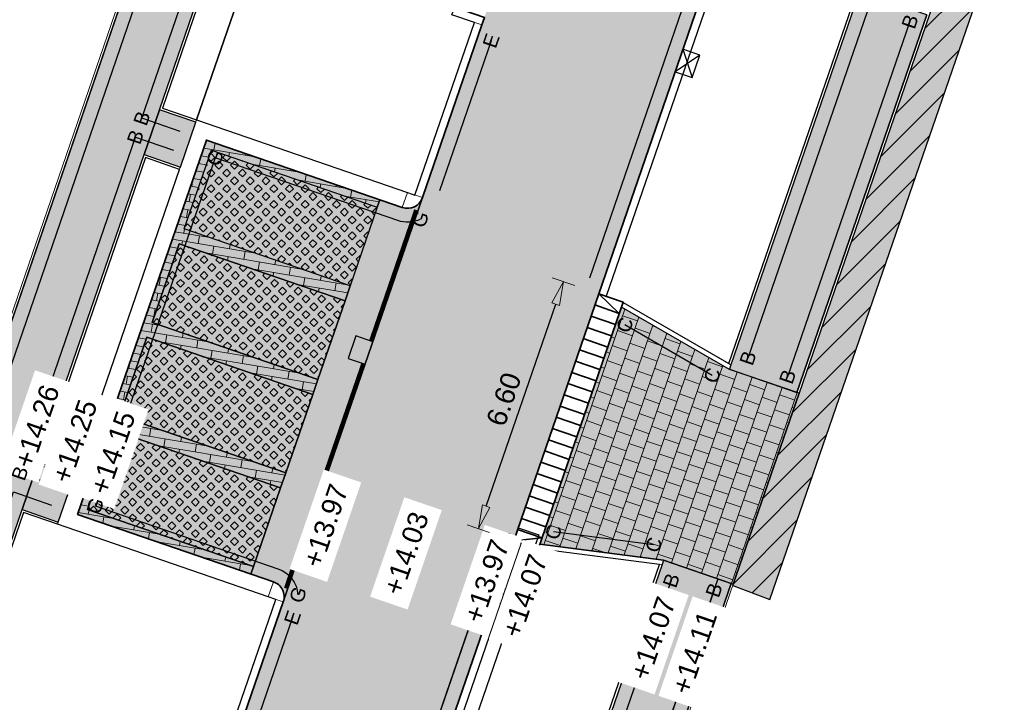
# Model space of a CAD drawing. Header units: metres. Extents: x 131295 to 132236, y 397710 to 398702.
# Tile 46 of 127: x 131476 to 131500, y 397926 to 397944. Entities that reach past the tile are written whole.
import ezdxf
from ezdxf.enums import TextEntityAlignment as Align

# ---------------------------------------------------------------- set-up
doc = ezdxf.new("R2010")
doc.units = ezdxf.units.M
doc.linetypes.add('AL-MATERIAALS', pattern=[2, 1, -1])
doc.linetypes.add('MA-1-3', pattern=[4, 1, -3])
doc.layers.get('Defpoints').update_dxf_attribs({"color": 128})
for name, color, linetype, lineweight, true_color in [('N-GR-arcering gras', 7, 'Continuous', 5, 0xecffb3), ("N-VH-arcering 'MAT' kleur 1 (heiderood)", 7, 'Continuous', 18, 0xd98c8c), ("N-VH-arcering 'MAT' kleur 5 (roodbruin)", 7, 'Continuous', 18, 0xc5a6a0)]:
    doc.layers.add(name, color=color, linetype=linetype, lineweight=lineweight, true_color=true_color)
for name, color, linetype, lineweight in [('N-IE-markering 1 - 3 streep 0.10', 255, 'MA-1-3', 18), ('N-KO-inritband 650x300x200 mm', 110, 'Continuous', 35), ('N-KO-inritperronband 180-200x250mm', 3, 'Continuous', 35), ('N-KO-opsluitband 120x250mm', 2, 'Continuous', 25), ('N-KO-opsluitband 60x200mm', 2, 'Continuous', 25), ('N-KO-opsluitband achterkant', 8, 'Continuous', 5), ('N-KO-tekst banden', 1, 'Continuous', 18), ('N-KO-trottoirband 180-200x250mm', 3, 'Continuous', 35), ('N-KO-trottoirband 380-400x250mm', 3, 'Continuous', 35), ('N-KO-trottoirband achterkant', 8, 'Continuous', 5), ('N-RI-straatkolk', 7, 'Continuous', 25), ('N-RI-trottoirkolk', 7, 'Continuous', 25), ("N-VH-arcering 'MAT' grijs 251", 251, 'Continuous', 18), ("N-VH-arcering 'MAT' grijs 254", 254, 'Continuous', 18), ('N-VH-arcering betontegels halfsteensverband', 8, 'Continuous', 5), ('N-VH-arcering grasbetontegels', 8, 'Continuous', 5), ('N-VH-arcering herstraten', 1, 'Continuous', 18), ('N-VH-arcering SBS WF halfsteensverband', 8, 'Continuous', 5), ('X-AL-maatvoering', 1, 'Continuous', 18), ('X-AL-materiaalscheiding', 1, 'AL-MATERIAALS', 18), ('X-AL-planhoogte', 190, 'Continuous', 25)]:
    doc.layers.add(name, color=color, linetype=linetype, lineweight=lineweight)
for name, color, linetype, plot in [('X-AL-contourlijnen', 30, 'Continuous', False), ('X-AL-hulplijn bandenlijnnummers', 30, 'Continuous', False), ('X-AL-hulplijn hoogtetekst', 190, 'Continuous', False)]:
    doc.layers.add(name, color=color, linetype=linetype, plot=plot)
doc.styles.add('CS Annotative', font='arial.ttf')
doc.dimstyles.new('CS Annotative', dxfattribs={"dimtxt": 2.5, "dimasz": 3, "dimexe": 0.18, "dimexo": 0.0625, "dimgap": 1, "dimtad": 1, "dimzin": 0, "dimdsep": 46, "dimtxsty": 'CS Annotative', "dimblk": 'CS Dimensionpijl', "dimcen": 0, "dimse1": 1, "dimse2": 1, "dimclrd": 256, "dimclre": 256, "dimclrt": 2, "dimadec": 0, "dimazin": 0, "dimtm": 1e-09, "dimtfac": 1, "dimtofl": 0, "dimtmove": 1, "dimatfit": 3, "dimfxl": 1, "dimtfillclr": 256, "dimtolj": 1, "dimtzin": 0, "dimarcsym": 0})
pattern_1 = [(45, (-55.02651879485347, -159.9452050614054), (-0.1979898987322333, 0.1979898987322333), [0.14, -0.14]), (135, (-55.02651879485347, -159.9452050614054), (-0.1979898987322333, -0.1979898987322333), [0.14, -0.14]), (45, (-55.12551279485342, -159.8462110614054), (-0.1979898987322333, 0.1979898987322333), [0.14, -0.14]), (135, (-54.92752479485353, -159.8462110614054), (-0.1979898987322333, -0.1979898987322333), [0.14, -0.14])]

# ---------------------------------------------------------------- blocks, each defined once
blk = doc.blocks.new('*U90')
for p, q in [((0.5126596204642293, 1.409673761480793), (1.601851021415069, -2.178663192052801)), ((2.627170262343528, 0.6406843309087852), (-0.5126596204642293, -1.409673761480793))]:
    blk.add_line(p, q)
blk.add_lwpolyline([(0.5126596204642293, 1.409673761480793), (-0.5126596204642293, -1.409673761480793), (1.601851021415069, -2.178663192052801), (2.627170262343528, 0.6406843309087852)], close=True)
blk = doc.blocks.new('*U141')
blk.add_lwpolyline([(-1.601851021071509, 2.178663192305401), (-2.627170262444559, -0.640684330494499), (-0.5126596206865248, -1.40967376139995), (0.5126596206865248, 1.40967376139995)], close=True)
blk.add_solid([(-1.601851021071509, 2.178663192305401), (0.5126596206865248, 1.40967376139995), (-1.601851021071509, 2.178663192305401), (-2.627170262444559, -0.640684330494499)])
blk = doc.blocks.new('CS Dimensionpijl')
h = blk.add_hatch(color=256)
h.dxf.hatch_style = 1
h.paths.add_polyline_path([(-1, -0.1666666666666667), (0, 0), (-1, 0.1666666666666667)])
at = {"flags": 128}
blk.add_lwpolyline([(0, 0.5), (0, -0.5)], dxfattribs=at)
blk.add_lwpolyline([(-1, -0.1666666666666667), (0, 0), (-1, 0.1666666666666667)], close=True, dxfattribs=at)
blk = doc.blocks.new('*D570')
at = {"layer": 'Defpoints', "color": 0, "transparency": 16777216}
for p in [(131489.2525228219, 397936.8896657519), (131490.144814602, 397936.5826874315), (131487.9977055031, 397930.3417001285)]:
    blk.add_point(p, dxfattribs=at)
at = {"layer": 'X-AL-maatvoering', "lineweight": -2, "transparency": 16777216}
blk.add_line((131487.3006054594, 397931.2160409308), (131489.0573310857, 397936.3223032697), dxfattribs=at)
at = {"layer": 'X-AL-maatvoering', "lineweight": -2, "transparency": 16777216, "xscale": 0.6000000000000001, "yscale": 0.6000000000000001, "zscale": 0.6000000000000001}
for p, rotation in [((131489.2525228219, 397936.8896657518), 71.0150634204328), ((131487.1054137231, 397930.6486784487), 251.0150634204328)]:
    blk.add_blockref('CS Dimensionpijl', p, dxfattribs=dict(at, rotation=rotation))
at = {"layer": 'X-AL-maatvoering', "color": 2, "transparency": 16777216, "insert": (131487.7484474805, 397933.9172857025), "char_height": 0.5, "attachment_point": 5, "rotation": 71.01506342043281, "style": 'CS Annotative'}
blk.add_mtext('\\A1;6.60', dxfattribs=at)

msp = doc.modelspace()

# ---------------------------------------------------------------- hatches: boundary and pattern name
at = {"layer": 'N-GR-arcering gras'}
h = msp.add_hatch(color=256, dxfattribs=at)
h.dxf.hatch_style = 1
h.paths.add_polyline_path([(131483.8685365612, 397936.7828768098), (131479.6795102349, 397938.2240424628), (131480.3626813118, 397940.2098111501), (131484.551707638, 397938.7686454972)])
h = msp.add_hatch(color=256, dxfattribs=at)
h.dxf.hatch_style = 1
h.paths.add_polyline_path([(131483.7384087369, 397936.4046351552), (131479.5493824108, 397937.8458008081), (131478.8662113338, 397935.8600321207), (131483.0552376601, 397934.4188664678)])
h = msp.add_hatch(color=256, dxfattribs=at)
h.dxf.hatch_style = 1
h.paths.add_polyline_path([(131482.9251098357, 397934.0406248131), (131478.7360835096, 397935.4817904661), (131478.0529124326, 397933.4960217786), (131482.2419387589, 397932.0548561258)])
h = msp.add_hatch(color=256, dxfattribs=at)
h.dxf.hatch_style = 1
h.paths.add_polyline_path([(131482.1118109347, 397931.676614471), (131477.9227846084, 397933.117780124), (131477.2396135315, 397931.1320114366), (131481.4286398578, 397929.6908457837)])
at = {"layer": "N-VH-arcering 'MAT' grijs 251"}
h = msp.add_hatch(color=256, dxfattribs=at)
h.dxf.hatch_style = 1
h.paths.add_polyline_path([(131500.000537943, 397944.9369992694), (131499.0656918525, 397945.2922764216), (131498.4852164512, 397943.6067425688), (131495.2008902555, 397934.0700025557), (131493.54023797, 397929.2479452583), (131493.5292089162, 397929.2159200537), (131494.4629525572, 397928.8586029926)])
at = {"layer": "N-VH-arcering 'MAT' grijs 254"}
h = msp.add_hatch(color=256, dxfattribs=at)
h.dxf.hatch_style = 1
edge = h.paths.add_edge_path()
edge.add_line((131469.720884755, 397919.6016421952), (131468.6937363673, 397916.2076356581))
edge.add_line((131468.6937363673, 397916.2076356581), (131468.4773752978, 397915.0086965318))
edge.add_line((131468.4773752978, 397915.0086965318), (131471.6858443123, 397914.4296948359))
edge.add_line((131471.6858443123, 397914.4296948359), (131472.6788368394, 397914.3013070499))
edge.add_arc((131473.529258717, 397919.0253712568), 4.800000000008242, 259.7949652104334, 311.7805349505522)
edge.add_line((131476.7273987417, 397915.4459997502), (131471.7242056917, 397916.3457020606))
edge.add_arc((131471.9011924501, 397917.3299152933), 0.9999999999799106, 161.0447215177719, 259.8057040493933, ccw=False)
edge.add_line((131470.9554200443, 397917.6547453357), (131475.5837711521, 397931.1306132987))
edge.add_line((131475.5837711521, 397931.1306132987), (131475.9735672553, 397932.2655403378))
edge.add_line((131475.9735672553, 397932.2655403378), (131478.6631603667, 397940.0965369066))
edge.add_line((131478.6631603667, 397940.0965369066), (131479.0529564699, 397941.2314639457))
edge.add_line((131479.0529564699, 397941.2314639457), (131480.6354771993, 397945.8391179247))
edge.add_line((131480.6354771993, 397945.8391179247), (131481.220171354, 397947.5415084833))
edge.add_line((131481.220171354, 397947.5415084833), (131483.7668392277, 397954.9563651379))
edge.add_line((131483.7668392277, 397954.9563651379), (131484.1566353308, 397956.0912921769))
edge.add_line((131484.1566353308, 397956.0912921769), (131485.1168426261, 397958.8870236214))
edge.add_line((131485.1168426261, 397958.8870236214), (131485.5066387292, 397960.0219506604))
edge.add_line((131485.5066387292, 397960.0219506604), (131488.1962318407, 397967.8529472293))
edge.add_line((131488.1962318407, 397967.8529472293), (131488.5860279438, 397968.9878742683))
edge.add_line((131488.5860279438, 397968.9878742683), (131489.8705430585, 397972.7278576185))
edge.add_line((131489.8705430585, 397972.7278576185), (131490.2603391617, 397973.8627846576))
edge.add_line((131490.2603391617, 397973.8627846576), (131492.9499322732, 397981.6937812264))
edge.add_line((131492.9499322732, 397981.6937812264), (131493.3397283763, 397982.8287082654))
edge.add_line((131493.3397283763, 397982.8287082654), (131494.9180317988, 397987.4240831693))
edge.add_line((131494.9180317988, 397987.4240831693), (131495.307827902, 397988.5590102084))
edge.add_line((131495.307827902, 397988.5590102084), (131497.9974210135, 397996.3900067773))
edge.add_line((131497.9974210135, 397996.3900067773), (131498.3872171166, 397997.5249338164))
edge.add_line((131498.3872171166, 397997.5249338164), (131500.5216417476, 398003.7395065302))
edge.add_arc((131501.4674141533, 398003.4146764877), 0.9999999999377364, 71.01506341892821, 161.0447215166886, ccw=False)
edge.add_line((131501.7927337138, 398004.3602806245), (131507.3103871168, 398002.4620226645))
edge.add_line((131507.3103871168, 398002.4620226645), (131509.6426286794, 398009.2411332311))
edge.add_arc((131505.1037288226, 398010.8026671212), 4.799999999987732, 341.0150634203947, 431.0336210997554)
edge.add_line((131506.6637925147, 398015.3420725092), (131505.7343337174, 398015.7143712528))
edge.add_line((131505.7343337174, 398015.7143712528), (131501.2186420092, 398017.2662852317))
edge.add_line((131501.2186420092, 398017.2662852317), (131501.0723860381, 398016.8407159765))
edge.add_line((131501.0723860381, 398016.8407159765), (131500.7886732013, 398016.9382199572))
edge.add_line((131500.7886732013, 398016.9382199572), (131500.3499052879, 398015.6615121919))
edge.add_line((131500.3499052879, 398015.6615121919), (131500.4633904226, 398015.6225105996))
edge.add_line((131500.4633904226, 398015.6225105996), (131506.0950346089, 398013.6870756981))
edge.add_arc((131505.1199948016, 398010.8499473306), 2.999999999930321, -18.984936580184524, 71.0336211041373, ccw=False)
edge.add_line((131507.956807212, 398009.8739886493), (131506.5191944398, 398005.6952894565))
edge.add_arc((131505.573590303, 398006.0206090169), 1.000000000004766, 251.0150634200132, 341.0150634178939, ccw=False)
edge.add_line((131505.2482707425, 398005.0750048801), (131499.7292464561, 398006.97373447))
edge.add_line((131499.7292464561, 398006.97373447), (131498.1082772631, 398002.2541342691))
edge.add_line((131498.1082772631, 398002.2541342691), (131469.720884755, 397919.6016421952))
h = msp.add_hatch(color=256, dxfattribs=at)
h.dxf.hatch_style = 1
h.paths.add_polyline_path([(131498.4292686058, 397943.6285510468), (131496.7271810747, 397944.2141262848), (131496.6873543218, 397944.098364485), (131493.4811048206, 397934.7885694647), (131493.4420658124, 397934.6750971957), (131495.1441540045, 397934.0895217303)])
h = msp.add_hatch(color=256, dxfattribs=at)
h.dxf.hatch_style = 1
h.paths.add_polyline_path([(131479.9709913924, 397940.9156291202), (131479.0529564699, 397941.2314639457), (131478.6631603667, 397940.0965369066), (131479.5806079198, 397939.780904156)])
h = msp.add_hatch(color=256, dxfattribs=at)
h.dxf.hatch_style = 1
h.paths.add_polyline_path([(131493.4413319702, 397934.672964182), (131490.7165181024, 397936.2464186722), (131488.6555773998, 397930.2558964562), (131491.7822420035, 397929.8554434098), (131493.54023797, 397929.2479452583), (131495.2008902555, 397934.0700025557)])
h = msp.add_hatch(color=256, dxfattribs=at)
h.dxf.hatch_style = 1
h.paths.add_polyline_path([(131476.8869619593, 397931.9513019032), (131475.9735672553, 397932.2655403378), (131475.5837711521, 397931.1306132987), (131476.4965784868, 397930.816576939)])
h = msp.add_hatch(color=256, dxfattribs=at)
h.dxf.hatch_style = 1
edge = h.paths.add_edge_path()
edge.add_arc((131584.5288256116, 397886.5286818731), 99.99999999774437, 160.996974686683, 172.3047926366, ccw=False)
edge.add_line((131489.9786872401, 397919.0904897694), (131493.4835284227, 397929.2675419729))
edge.add_line((131493.4835284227, 397929.2675419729), (131491.7822420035, 397929.8554434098))
edge.add_line((131491.7822420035, 397929.8554434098), (131491.7423758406, 397929.7395671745))
edge.add_line((131491.7423758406, 397929.7395671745), (131488.2189506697, 397919.508668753))
edge.add_arc((131582.783681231, 397886.9414651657), 100.0155538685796, 160.9967740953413, 164.5379057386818)
edge.add_arc((131622.5690482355, 397876.3246197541), 141.1919261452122, 164.689764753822, 165.8092484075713)
edge.add_arc((131436.5841456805, 397921.5677153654), 50.23888022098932, 345.72898283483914, 347.7847763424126, ccw=False)
edge.add_arc((131582.7688975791, 397886.9463045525), 100.0000001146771, 167.1516777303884, 172.3047926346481)
edge.add_line((131483.669457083, 397900.3366337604), (131481.4206892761, 397883.6939039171))
edge.add_line((131481.4206892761, 397883.6939039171), (131481.2600053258, 397882.5047106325))
edge.add_line((131481.2600053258, 397882.5047106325), (131479.4596575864, 397869.1806578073))
edge.add_arc((131478.4686631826, 397869.3145610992), 0.9999999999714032, 260.2917354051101, 352.30479263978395, ccw=False)
edge.add_line((131478.3000316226, 397868.3288819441), (131476.8695437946, 397868.5736120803))
edge.add_arc((131481.5590759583, 397869.5974714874), 4.799999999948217, 192.3160482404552, 260.2917354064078)
edge.add_line((131480.7496444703, 397864.8662115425), (131486.2685767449, 397863.9220238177))
edge.add_line((131486.2685767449, 397863.9220238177), (131486.7744714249, 397866.8790612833))
edge.add_line((131486.7744714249, 397866.8790612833), (131482.0479254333, 397867.6876863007))
edge.add_arc((131482.2165569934, 397868.6733654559), 1.000000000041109, 172.3047926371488, 260.2917354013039, ccw=False)
edge.add_line((131481.2255625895, 397868.8072687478), (131485.4293852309, 397899.919011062))
at = {"layer": "N-VH-arcering 'MAT' kleur 1 (heiderood)"}
h = msp.add_hatch(color=256, dxfattribs=at)
h.dxf.hatch_style = 1
h.paths.add_polyline_path([(131499.7586533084, 397964.5271665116), (131499.8562491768, 397964.8108477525), (131500.5394202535, 397966.7966164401), (131500.6370161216, 397967.080297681), (131508.4446855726, 397989.774796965), (131508.5097494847, 397989.9639177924), (131508.9977288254, 397991.3823239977), (131509.0627927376, 397991.571444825), (131511.3400296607, 397998.1906737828), (131513.7678372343, 398005.2475654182), (131509.0398165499, 398006.8741632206), (131505.0558982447, 397995.2941351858), (131501.5424469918, 397985.081610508), (131500.0008036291, 397980.6005263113), (131496.4873523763, 397970.3880016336), (131495.2399400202, 397966.7621566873), (131491.7264887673, 397956.5496320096), (131490.8038729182, 397953.8678708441), (131487.7458690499, 397944.979191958), (131487.6808051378, 397944.7900711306), (131487.2578897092, 397943.5607857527), (131487.1928257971, 397943.3716649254), (131485.6925035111, 397939.0106884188), (131482.1790522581, 397928.7981637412), (131478.8614384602, 397919.1548784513), (131483.5894591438, 397917.5282806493), (131487.9977054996, 397930.3417001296), (131490.144814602, 397936.5826874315), (131492.9429723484, 397944.7160733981), (131495.0900814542, 397950.9570606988)])
at = {"layer": "N-VH-arcering 'MAT' kleur 5 (roodbruin)"}
h = msp.add_hatch(color=256, dxfattribs=at)
h.dxf.hatch_style = 1
h.paths.add_polyline_path([(131479.6795102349, 397938.2240424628), (131480.3626813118, 397940.2098111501), (131484.5517076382, 397938.7686454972), (131484.6167715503, 397938.9577663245), (131480.2386243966, 397940.4639958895), (131476.985428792, 397931.0079545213), (131481.3635759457, 397929.5017249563), (131481.4286398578, 397929.6908457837), (131477.2396135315, 397931.1320114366), (131477.9227846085, 397933.117780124), (131482.1118109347, 397931.676614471), (131482.2419387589, 397932.0548561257), (131478.0529124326, 397933.4960217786), (131478.7360835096, 397935.4817904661), (131482.9251098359, 397934.0406248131), (131483.0552376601, 397934.4188664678), (131478.8662113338, 397935.8600321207), (131479.5493824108, 397937.8458008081), (131483.738408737, 397936.4046351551), (131483.8685365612, 397936.7828768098)])
h = msp.add_hatch(color=256, dxfattribs=at)
h.dxf.hatch_style = 1
edge = h.paths.add_edge_path()
edge.add_arc((131485.3142618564, 397939.140816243), 0.3999999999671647, 251.0150634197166, 341.01506341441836, ccw=False)
edge.add_line((131485.1841340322, 397938.7625745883), (131484.6167715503, 397938.9577663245))
edge.add_line((131484.6167715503, 397938.9577663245), (131484.5517076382, 397938.7686454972))
edge.add_line((131484.5517076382, 397938.7686454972), (131483.8685365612, 397936.7828768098))
edge.add_line((131483.8685365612, 397936.7828768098), (131483.738408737, 397936.4046351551))
edge.add_line((131483.738408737, 397936.4046351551), (131483.0552376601, 397934.4188664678))
edge.add_line((131483.0552376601, 397934.4188664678), (131482.9251098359, 397934.0406248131))
edge.add_line((131482.9251098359, 397934.0406248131), (131482.2419387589, 397932.0548561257))
edge.add_line((131482.2419387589, 397932.0548561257), (131482.1118109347, 397931.676614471))
edge.add_line((131482.1118109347, 397931.676614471), (131481.4286398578, 397929.6908457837))
edge.add_line((131481.4286398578, 397929.6908457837), (131481.3635759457, 397929.5017249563))
edge.add_line((131481.3635759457, 397929.5017249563), (131481.9309384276, 397929.3065332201))
edge.add_arc((131481.8008106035, 397928.9282915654), 0.3999999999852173, -18.98493658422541, 71.01506341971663, ccw=False)
edge.add_line((131482.1790522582, 397928.7981637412), (131485.6925035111, 397939.0106884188))
at = {"layer": 'N-VH-arcering betontegels halfsteensverband'}
h = msp.add_hatch(dxfattribs=at)
h.set_pattern_fill('CS-TEGEL HALFSTV', color=256, scale=6.67, angle=89.99628885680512)
h.set_pattern_definition([(161.015063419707, (26375.62930064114, 79453.50666762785), (-0.4435272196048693, -0.05902249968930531), [0.4002, -0.4002]), (251.015063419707, (26375.62930064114, 79453.50666762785), (0.3784307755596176, -0.1301928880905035), [])])
h.paths.add_polyline_path([(131493.4413319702, 397934.672964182), (131490.7165181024, 397936.2464186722), (131488.6555773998, 397930.2558964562), (131491.7822420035, 397929.8554434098), (131493.54023797, 397929.2479452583), (131495.2008902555, 397934.0700025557)])
at = {"layer": 'N-VH-arcering grasbetontegels'}
h = msp.add_hatch(dxfattribs=at)
h.set_pattern_fill('CS-GRASBETONSTEEN', color=256)
h.set_pattern_definition(pattern_1)
h.paths.add_polyline_path([(131483.8685365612, 397936.7828768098), (131479.6795102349, 397938.2240424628), (131480.3626813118, 397940.2098111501), (131484.551707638, 397938.7686454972)])
h = msp.add_hatch(dxfattribs=at)
h.set_pattern_fill('CS-GRASBETONSTEEN', color=256)
h.set_pattern_definition([(45, (-54.2132198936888, -157.5811947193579), (-0.1979898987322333, 0.1979898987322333), [0.14, -0.14]), (135, (-54.2132198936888, -157.5811947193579), (-0.1979898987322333, -0.1979898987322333), [0.14, -0.14]), (45, (-54.31221389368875, -157.4822007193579), (-0.1979898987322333, 0.1979898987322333), [0.14, -0.14]), (135, (-54.11422589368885, -157.4822007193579), (-0.1979898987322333, -0.1979898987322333), [0.14, -0.14])])
h.paths.add_polyline_path([(131483.7384087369, 397936.4046351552), (131479.5493824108, 397937.8458008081), (131478.8662113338, 397935.8600321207), (131483.0552376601, 397934.4188664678)])
h = msp.add_hatch(dxfattribs=at)
h.set_pattern_fill('CS-GRASBETONSTEEN', color=256)
h.set_pattern_definition(pattern_1)
h.paths.add_polyline_path([(131482.9251098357, 397934.0406248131), (131478.7360835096, 397935.4817904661), (131478.0529124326, 397933.4960217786), (131482.2419387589, 397932.0548561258)])
h = msp.add_hatch(dxfattribs=at)
h.set_pattern_fill('CS-GRASBETONSTEEN', color=256)
h.set_pattern_definition(pattern_1)
h.paths.add_polyline_path([(131482.1118109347, 397931.676614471), (131477.9227846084, 397933.117780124), (131477.2396135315, 397931.1320114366), (131481.4286398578, 397929.6908457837)])
at = {"layer": 'N-VH-arcering herstraten'}
h = msp.add_hatch(dxfattribs=at)
h.set_pattern_fill('CS-HERSTRATEN', color=256)
h.set_pattern_definition([(45, (0, 0), (-0.3535533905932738, 0.3535533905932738), [])])
h.paths.add_polyline_path([(131500.000537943, 397944.9369992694), (131499.0656918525, 397945.2922764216), (131498.4852164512, 397943.6067425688), (131495.2008902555, 397934.0700025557), (131493.54023797, 397929.2479452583), (131493.5292089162, 397929.2159200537), (131494.4629525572, 397928.8586029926)])
at = {"layer": 'N-VH-arcering SBS WF halfsteensverband'}
h = msp.add_hatch(dxfattribs=at)
h.set_pattern_fill('CS-WF HALFSTV', color=256, scale=20, angle=189.419507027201)
h.set_pattern_definition([(350.4382815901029, (26375.62930064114, 79453.50666762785), (0.03322198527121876, 0.1972214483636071), []), (260.4382815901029, (26375.62930064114, 79453.50666762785), (0.3612209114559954, -0.2636654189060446), [0.2, -0.2])])
h.paths.add_polyline_path([(131479.6795102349, 397938.2240424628), (131480.3626813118, 397940.2098111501), (131484.5517076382, 397938.7686454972), (131484.6167715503, 397938.9577663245), (131480.2386243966, 397940.4639958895), (131476.985428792, 397931.0079545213), (131481.3635759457, 397929.5017249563), (131481.4286398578, 397929.6908457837), (131477.2396135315, 397931.1320114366), (131477.9227846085, 397933.117780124), (131482.1118109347, 397931.676614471), (131482.2419387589, 397932.0548561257), (131478.0529124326, 397933.4960217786), (131478.7360835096, 397935.4817904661), (131482.9251098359, 397934.0406248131), (131483.0552376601, 397934.4188664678), (131478.8662113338, 397935.8600321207), (131479.5493824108, 397937.8458008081), (131483.738408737, 397936.4046351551), (131483.8685365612, 397936.7828768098)])

# ---------------------------------------------------------------- linework, layer by layer
at = {"layer": 'N-IE-markering 1 - 3 streep 0.10', "const_width": 0.1, "flags": 128}
for points in [[(131485.5325293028, 397938.6993875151), (131484.3927639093, 397935.3864392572)], [(131484.197572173, 397934.8190767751), (131482.2444660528, 397929.141996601)]]:
    msp.add_lwpolyline(points, dxfattribs=at)
at = {"layer": 'N-KO-inritband 650x300x200 mm', "flags": 128}
for points in [[(131490.144814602, 397936.5826874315), (131487.9977055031, 397930.3417001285)], [(131490.144814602, 397936.5826874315), (131490.7594572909, 397936.3712297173)], [(131490.144814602, 397936.5826874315), (131490.6618614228, 397936.0875484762)], [(131490.7594572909, 397936.3712297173), (131488.612348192, 397930.1302424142)], [(131490.0472187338, 397936.2990061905), (131490.6618614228, 397936.0875484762)], [(131489.9496228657, 397936.0153249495), (131490.5642655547, 397935.8038672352)], [(131489.8520269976, 397935.7316437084), (131490.4666696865, 397935.5201859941)], [(131489.7544311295, 397935.4479624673), (131490.3690738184, 397935.2365047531)], [(131489.6568352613, 397935.1642812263), (131490.2714779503, 397934.952823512)], [(131489.5592393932, 397934.8805999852), (131490.1738820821, 397934.669142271)], [(131489.4616435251, 397934.5969187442), (131490.076286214, 397934.3854610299)], [(131489.3640476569, 397934.3132375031), (131489.9786903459, 397934.1017797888)], [(131489.2664517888, 397934.0295562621), (131489.8810944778, 397933.8180985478)], [(131489.1688559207, 397933.745875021), (131489.7834986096, 397933.5344173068)], [(131489.0712600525, 397933.46219378), (131489.6859027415, 397933.2507360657)], [(131488.9736641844, 397933.178512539), (131489.5883068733, 397932.9670548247)], [(131488.8760683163, 397932.8948312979), (131489.4907110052, 397932.6833735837)], [(131488.7784724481, 397932.6111500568), (131489.3931151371, 397932.3996923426)], [(131488.68087658, 397932.3274688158), (131489.295519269, 397932.1160111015)], [(131488.5832807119, 397932.0437875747), (131489.1979234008, 397931.8323298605)], [(131488.4856848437, 397931.7601063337), (131489.1003275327, 397931.5486486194)], [(131488.3880889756, 397931.4764250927), (131489.0027316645, 397931.2649673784)], [(131488.2904931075, 397931.1927438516), (131488.9051357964, 397930.9812861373)], [(131488.1928972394, 397930.9090626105), (131488.8075399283, 397930.6976048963)], [(131488.0953013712, 397930.6253813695), (131488.7099440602, 397930.4139236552)], [(131487.9977055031, 397930.3417001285), (131488.7099440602, 397930.4139236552)], [(131487.9977055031, 397930.3417001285), (131488.612348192, 397930.1302424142)]]:
    msp.add_lwpolyline(points, dxfattribs=at)
at = {"layer": 'N-KO-inritperronband 180-200x250mm'}
msp.add_lwpolyline([(131486.5014063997, 397943.821041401), (131487.2578897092, 397943.5607857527), (131487.1928257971, 397943.3716649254)], dxfattribs=at)
at = {"layer": 'N-KO-opsluitband 120x250mm', "flags": 128}
for points in [[(131493.4413319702, 397934.672964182), (131490.7165181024, 397936.2464186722)], [(131491.7822420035, 397929.8554434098), (131488.6555773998, 397930.2558964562)]]:
    msp.add_lwpolyline(points, dxfattribs=at)
at = {"layer": 'N-KO-opsluitband 60x200mm', "flags": 128}
for points in [[(131448.492, 397927.037), (131448.1858229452, 397926.1551776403), (131464.0850284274, 397920.6137285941), (131464.3862742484, 397921.499552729), (131465.8175513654, 397921.0128124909), (131469.7208847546, 397919.601642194), (131499.7292464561, 398006.97373447), (131505.2482707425, 398005.0750048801, 0.4142135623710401), (131506.5191944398, 398005.6952894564), (131507.956807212, 398009.8739886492, 0.4143084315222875), (131506.0950346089, 398013.6870756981), (131500.4633904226, 398015.6225105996)], [(131476.7273987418, 397915.4459997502), (131471.7242056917, 397916.3457020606, -0.4597423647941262), (131470.9554200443, 397917.6547453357), (131475.5837711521, 397931.1306132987), (131476.4965784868, 397930.816576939)], [(131491.7423758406, 397929.7395671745), (131488.2187590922, 397919.5081124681, 0.01545086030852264), (131486.3879861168, 397913.6056917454, 0.004884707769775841), (131485.6856030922, 397910.9379474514), (131482.3833244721, 397911.5338780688)], [(131493.4835284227, 397929.2675419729), (131489.9786872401, 397919.0904897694, 0.04937974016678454), (131485.4293852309, 397899.919011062), (131481.2255625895, 397868.8072687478, 0.4039599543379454), (131482.0479254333, 397867.6876863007), (131486.7744714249, 397866.8790612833)]]:
    msp.add_lwpolyline(points, format="xyb", dxfattribs=at)
for points in [[(131479.9709913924, 397940.9156291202), (131479.0529564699, 397941.2314639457), (131480.6354771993, 397945.8391179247), (131486.5014063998, 397943.8210414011)], [(131496.6873543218, 397944.098364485), (131493.4811048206, 397934.7885694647)], [(131498.4292686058, 397943.6285510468), (131495.1441540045, 397934.0895217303)], [(131476.8869619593, 397931.9513019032), (131475.9735672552, 397932.2655403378), (131478.6631603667, 397940.0965369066), (131479.5806079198, 397939.780904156)]]:
    msp.add_lwpolyline(points, dxfattribs=at)
at = {"layer": 'N-KO-opsluitband achterkant', "flags": 128}
for points in [[(131448.5486806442, 397927.0173199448), (131448.2621603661, 397926.1921111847), (131464.0476879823, 397920.6902829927), (131464.3487871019, 397921.5756757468), (131465.8374119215, 397921.0694330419), (131469.6839440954, 397919.6787980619), (131499.6920000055, 398007.0499999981), (131505.2677899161, 398005.1317411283, 0.4142135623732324), (131506.4624581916, 398005.71480863), (131507.9000709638, 398009.8935078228, 0.4143084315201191), (131506.0755338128, 398013.6303331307), (131500.4438896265, 398015.5657680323)], [(131476.7834509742, 397915.4968825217), (131471.7348248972, 397916.4047548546, -0.4597423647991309), (131471.0121663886, 397917.6352555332), (131475.6210176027, 397931.0543477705), (131476.4770593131, 397930.7598406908)], [(131491.681558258, 397929.747351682), (131488.1621065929, 397919.5278748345, 0.01545165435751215), (131486.3301364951, 397913.6216111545, 0.004785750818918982), (131485.641170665, 397911.0069348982), (131482.3913685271, 397911.5933955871)], [(131493.54023797, 397929.2479452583), (131490.0354173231, 397919.0709526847, 0.04937974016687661), (131485.4888448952, 397899.9109768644), (131481.2850222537, 397868.7992345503, 0.4039599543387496), (131482.0580433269, 397867.74682705), (131486.7845893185, 397866.9382020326), (131486.7744714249, 397866.8790612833)]]:
    msp.add_lwpolyline(points, format="xyb", dxfattribs=at)
for points in [[(131479.990510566, 397940.9723653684), (131479.1291825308, 397941.2686911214), (131480.6727236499, 397945.7628523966), (131486.4818872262, 397943.7643051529)], [(131496.6266351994, 397944.1064348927), (131493.4282077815, 397934.8191202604)], [(131498.4860048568, 397943.6090318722), (131495.2008902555, 397934.0700025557)], [(131476.906481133, 397932.0080381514), (131476.0497933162, 397932.3027675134), (131478.7004068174, 397940.0202713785), (131479.5610887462, 397939.7241679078)], [(131493.4413319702, 397934.672964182), (131493.4811048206, 397934.7885694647), (131490.7562897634, 397936.3620226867)], [(131491.7822420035, 397929.8554434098), (131491.7423758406, 397929.7395671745), (131488.6157126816, 397930.1400219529)]]:
    msp.add_lwpolyline(points, dxfattribs=at)
at = {"layer": 'N-KO-trottoirband 180-200x250mm'}
for points in [[(131492.9429723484, 397944.7160733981), (131490.1448145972, 397936.5826874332)], [(131487.1928257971, 397943.3716649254), (131485.6925035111, 397939.0106884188)]]:
    msp.add_lwpolyline(points, dxfattribs=at)
for points in [[(131486.2348504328, 397863.7248879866), (131480.7159181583, 397864.6690757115, -0.403969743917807), (131476.604126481, 397870.267154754), (131482.3401584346, 397912.7077381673, -0.04929218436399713), (131483.2478736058, 397916.535396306), (131487.9977054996, 397930.3417001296)], [(131482.1790522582, 397928.7981637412), (131478.2572794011, 397917.3987734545, -0.370132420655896), (131472.6412993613, 397914.1048501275, -0.370132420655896)]]:
    msp.add_lwpolyline(points, format="xyb", dxfattribs=at)
at = {"layer": 'N-KO-trottoirband 380-400x250mm'}
msp.add_lwpolyline([(131485.6925035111, 397939.0106884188, -0.4142135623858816), (131485.1841340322, 397938.7625745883), (131480.2386243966, 397940.4639958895), (131476.985428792, 397931.0079545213), (131481.9309384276, 397929.3065332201, -0.4142135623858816), (131482.1790522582, 397928.7981637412)], format="xyb", dxfattribs=at)
at = {"layer": 'N-KO-trottoirband achterkant'}
for points in [[(131492.9429723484, 397944.7160733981), (131493.1320931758, 397944.651009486), (131490.3339354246, 397936.5176235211), (131490.1448145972, 397936.5826874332)], [(131486.5014063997, 397943.821041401), (131486.4363424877, 397943.6319205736), (131487.1928257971, 397943.3716649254)], [(131487.0037049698, 397943.4367288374), (131485.5033826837, 397939.0757523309)], [(131485.3142618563, 397939.140816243), (131479.990510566, 397940.9723653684), (131476.4770593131, 397930.7598406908), (131481.8008106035, 397928.9282915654)]]:
    msp.add_lwpolyline(points, dxfattribs=at)
at = {"layer": 'N-KO-trottoirband achterkant', "flags": 128}
for points in [[(131485.6925035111, 397939.0106884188), (131485.3142618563, 397939.140816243), (131485.1841340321, 397938.7625745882)], [(131482.1790522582, 397928.7981637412), (131481.8008106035, 397928.9282915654), (131481.9309384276, 397929.3065332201)]]:
    msp.add_lwpolyline(points, dxfattribs=at)
at = {"layer": 'N-KO-trottoirband achterkant'}
for points in [[(131487.9977054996, 397930.3417001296), (131488.186826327, 397930.2766362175), (131483.4369944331, 397916.4703323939, 0.0492921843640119), (131482.5383564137, 397912.6809508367), (131476.8023244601, 397870.2403674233, 0.4039697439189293), (131480.7496444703, 397864.8662115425), (131486.2685767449, 397863.9220238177), (131486.2348504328, 397863.7248879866)], [(131481.9899314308, 397928.8632276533), (131478.0681585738, 397917.4638373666, -0.3701324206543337), (131472.6768177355, 397914.3016709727)]]:
    msp.add_lwpolyline(points, format="xyb", dxfattribs=at)
at = {"layer": 'X-AL-contourlijnen', "flags": 128}
msp.add_lwpolyline([(131498.1082772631, 398002.2541342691), (131469.720884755, 397919.6016421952), (131468.6937363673, 397916.2076356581), (131468.4773752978, 397915.0086965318), (131471.6858443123, 397914.4296948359), (131472.6788368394, 397914.3013070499, 0.2308018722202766), (131476.7273987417, 397915.4459997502), (131471.7242056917, 397916.3457020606, -0.4597423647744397), (131470.9554200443, 397917.6547453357), (131475.5837711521, 397931.1306132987), (131475.9735672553, 397932.2655403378), (131478.6631603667, 397940.0965369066), (131479.0529564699, 397941.2314639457), (131480.6354771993, 397945.8391179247)], format="xyb", dxfattribs=at)
for points in [[(131481.5363775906, 397945.4657264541), (131480.6727236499, 397945.7628523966), (131479.1291825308, 397941.2686911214), (131479.990510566, 397940.9723653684)], [(131487.0037049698, 397943.4367288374), (131486.4363424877, 397943.6319205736), (131486.4818872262, 397943.7643051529), (131481.5363775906, 397945.4657264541), (131479.990510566, 397940.9723653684), (131485.3142618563, 397939.140816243), (131485.5033826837, 397939.0757523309)], [(131500.000537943, 397944.9369992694), (131499.0656918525, 397945.2922764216), (131498.4852164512, 397943.6067425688), (131495.2008902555, 397934.0700025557), (131493.54023797, 397929.2479452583), (131493.5292089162, 397929.2159200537), (131494.4629525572, 397928.8586029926)], [(131496.6266367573, 397944.1064394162), (131493.5608976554, 397944.5141572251), (131493.5576150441, 397944.5046156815), (131493.1320931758, 397944.651009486), (131490.3339354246, 397936.5176235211), (131490.7594572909, 397936.3712297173), (131490.7562897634, 397936.3620226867), (131493.4282062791, 397934.8191158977)], [(131498.4292686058, 397943.6285510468), (131496.7271810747, 397944.2141262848), (131496.6873543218, 397944.098364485), (131493.4811048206, 397934.7885694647), (131493.4420658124, 397934.6750971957), (131495.1441540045, 397934.0895217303)], [(131479.9709913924, 397940.9156291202), (131479.0529564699, 397941.2314639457), (131478.6631603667, 397940.0965369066), (131479.5806079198, 397939.780904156)], [(131479.6795102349, 397938.2240424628), (131480.3626813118, 397940.2098111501), (131484.5517076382, 397938.7686454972), (131484.6167715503, 397938.9577663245), (131480.2386243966, 397940.4639958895), (131476.985428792, 397931.0079545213), (131481.3635759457, 397929.5017249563), (131481.4286398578, 397929.6908457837), (131477.2396135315, 397931.1320114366), (131477.9227846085, 397933.117780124), (131482.1118109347, 397931.676614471), (131482.2419387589, 397932.0548561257), (131478.0529124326, 397933.4960217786), (131478.7360835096, 397935.4817904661), (131482.9251098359, 397934.0406248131), (131483.0552376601, 397934.4188664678), (131478.8662113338, 397935.8600321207), (131479.5493824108, 397937.8458008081), (131483.738408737, 397936.4046351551), (131483.8685365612, 397936.7828768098)], [(131479.5610887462, 397939.7241679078), (131478.7004068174, 397940.0202713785), (131476.0497933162, 397932.3027675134), (131476.9064811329, 397932.0080381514)], [(131483.8685365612, 397936.7828768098), (131479.6795102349, 397938.2240424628), (131480.3626813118, 397940.2098111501), (131484.551707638, 397938.7686454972)], [(131483.8685365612, 397936.7828768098), (131479.6795102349, 397938.2240424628), (131480.3626813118, 397940.2098111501), (131484.551707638, 397938.7686454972)], [(131483.7384087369, 397936.4046351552), (131479.5493824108, 397937.8458008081), (131478.8662113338, 397935.8600321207), (131483.0552376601, 397934.4188664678)], [(131483.0552376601, 397934.4188664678), (131478.8662113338, 397935.8600321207), (131479.5493824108, 397937.8458008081), (131483.7384087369, 397936.4046351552)], [(131493.4413319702, 397934.672964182), (131490.7165181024, 397936.2464186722), (131488.6555773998, 397930.2558964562), (131491.7822420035, 397929.8554434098), (131493.54023797, 397929.2479452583), (131495.2008902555, 397934.0700025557)], [(131482.9251098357, 397934.0406248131), (131478.7360835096, 397935.4817904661), (131478.0529124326, 397933.4960217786), (131482.2419387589, 397932.0548561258)], [(131482.2419387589, 397932.0548561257), (131478.0529124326, 397933.4960217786), (131478.7360835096, 397935.4817904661), (131482.9251098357, 397934.0406248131)], [(131482.1118109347, 397931.676614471), (131477.9227846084, 397933.117780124), (131477.2396135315, 397931.1320114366), (131481.4286398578, 397929.6908457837)], [(131481.4286398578, 397929.6908457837), (131477.2396135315, 397931.1320114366), (131477.9227846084, 397933.117780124), (131482.1118109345, 397931.6766144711)], [(131476.8869619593, 397931.9513019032), (131475.9735672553, 397932.2655403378), (131475.5837711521, 397931.1306132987), (131476.4965784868, 397930.816576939)]]:
    msp.add_lwpolyline(points, close=True, dxfattribs=at)
msp.add_lwpolyline([(131487.2578897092, 397943.5607857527), (131487.1928257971, 397943.3716649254), (131485.6925035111, 397939.0106884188), (131482.1790522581, 397928.7981637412), (131478.8614384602, 397919.1548784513), (131483.5894591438, 397917.5282806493), (131487.9977054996, 397930.3417001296), (131490.144814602, 397936.5826874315), (131492.9429723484, 397944.7160733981)], dxfattribs=at)
for points in [[(131485.6925035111, 397939.0106884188, -0.4142135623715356), (131485.1841340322, 397938.7625745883), (131484.6167715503, 397938.9577663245), (131484.5517076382, 397938.7686454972), (131483.8685365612, 397936.7828768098), (131483.738408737, 397936.4046351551), (131483.0552376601, 397934.4188664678), (131482.9251098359, 397934.0406248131), (131482.2419387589, 397932.0548561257), (131482.1118109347, 397931.676614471), (131481.4286398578, 397929.6908457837), (131481.3635759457, 397929.5017249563), (131481.9309384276, 397929.3065332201, -0.4142135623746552), (131482.1790522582, 397928.7981637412)], [(131481.9899314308, 397928.8632276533), (131481.8008106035, 397928.9282915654), (131476.4770593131, 397930.7598406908), (131475.6210176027, 397931.0543477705), (131471.0121663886, 397917.6352555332, 0.4597423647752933), (131471.7348248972, 397916.4047548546), (131476.7834509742, 397915.4968825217, 0.1242503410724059), (131478.0681585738, 397917.4638373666)], [(131491.6815598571, 397929.7473563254), (131488.6157126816, 397930.1400219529), (131488.612348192, 397930.1302424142), (131488.186826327, 397930.2766362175), (131483.4369944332, 397916.4703323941, 0.04929218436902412), (131482.5383564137, 397912.6809508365), (131482.3913685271, 397911.5933955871), (131485.641170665, 397911.0069348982, -0.004785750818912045), (131486.3301364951, 397913.6216111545, -0.01545165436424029), (131488.1621065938, 397919.527874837)], [(131485.4293852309, 397899.919011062, -0.04937974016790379), (131489.9786872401, 397919.0904897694), (131493.4835284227, 397929.2675419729), (131491.7822420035, 397929.8554434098), (131491.7423758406, 397929.7395671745), (131488.2189506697, 397919.508668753, 0.01545233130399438), (131486.3879861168, 397913.6056917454, 0.004884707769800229), (131485.6856030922, 397910.9379474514, -0.008970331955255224), (131485.2726817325, 397909.1833888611, 0.0224884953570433), (131483.669457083, 397900.3366337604), (131481.4206892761, 397883.6939039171), (131481.2600053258, 397882.5047106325), (131479.4596575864, 397869.1806578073, -0.4245420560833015), (131478.3000316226, 397868.3288819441), (131476.8695437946, 397868.5736120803, 0.3056146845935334), (131480.7496444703, 397864.8662115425), (131486.2685767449, 397863.9220238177), (131486.7744714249, 397866.8790612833), (131482.0479254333, 397867.6876863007, -0.4039599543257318), (131481.2255625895, 397868.8072687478)]]:
    msp.add_lwpolyline(points, format="xyb", close=True, dxfattribs=at)
at = {"layer": 'X-AL-hulplijn bandenlijnnummers', "flags": 128}
for points in [[(131448.0629626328, 397926.8683971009), (131447.7405213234, 397925.9397319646), (131464.3028476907, 397920.1671612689), (131464.60494927, 397921.0555017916), (131465.7016981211, 397920.6825259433), (131469.9363719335, 397919.151566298), (131499.9465174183, 398006.5288522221), (131505.1344088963, 398004.7440434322, 0.4142135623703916), (131506.8501558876, 398005.5814276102), (131508.2877686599, 398009.7601268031, 0.4143084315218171), (131506.2087892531, 398014.0180740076), (131500.8608579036, 398015.8560049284)], [(131476.3701894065, 397915.1546211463), (131471.6622603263, 397916.0012274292, -0.4597423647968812), (131470.6243997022, 397917.7684358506), (131475.3665001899, 397931.5754955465), (131476.3267590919, 397931.245134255)], [(131491.9756145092, 397929.3419496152), (131488.5496841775, 397919.3941449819, 0.01544969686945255), (131486.7254422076, 397913.5128283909, 0.005463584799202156), (131485.9452296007, 397910.5354417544), (131482.616398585, 397911.1361640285)], [(131493.0549175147, 397929.0978578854), (131489.6477617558, 397919.204456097, 0.04937974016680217), (131485.0825371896, 397899.9658772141), (131480.8787145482, 397868.8541348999, 0.4039599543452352), (131481.9889043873, 397867.3426985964), (131486.4197466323, 397866.5846630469)]]:
    msp.add_lwpolyline(points, format="xyb", dxfattribs=at)
for points in [[(131479.5734483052, 397940.6822635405), (131478.6083044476, 397941.0143054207), (131480.4182062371, 397946.2840001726), (131486.3315870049, 397944.2495987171)], [(131496.9205913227, 397943.7007459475), (131493.9097170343, 397934.9582502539)], [(131498.0006576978, 397943.4588669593), (131494.9109139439, 397934.4871384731)], [(131476.4894188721, 397931.7179363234), (131475.5289152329, 397932.0483818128), (131478.4458894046, 397940.5414191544), (131479.4107885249, 397940.2094614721)], [(131493.0065124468, 397934.5198890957), (131490.8012904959, 397935.7933031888)], [(131491.5291363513, 397930.2407193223), (131488.9976103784, 397930.5649489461)]]:
    msp.add_lwpolyline(points, dxfattribs=at)
at = {"layer": 'X-AL-hulplijn bandenlijnnummers'}
for points in [[(131492.5144150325, 397944.5462540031), (131489.9114490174, 397936.9802305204)], [(131487.4261913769, 397942.9741218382), (131486.1210608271, 397939.1805078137)]]:
    msp.add_lwpolyline(points, dxfattribs=at)
for points in [[(131485.6333409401, 397938.4620758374, -0.1951202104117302), (131485.070272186, 397938.4316131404), (131480.4557239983, 397940.0191725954), (131477.4302520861, 397931.225054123), (131482.0448002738, 397929.637494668, -0.3013545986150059), (131482.5490439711, 397928.9797388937, -0.3013545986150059)], [(131478.1927700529, 397884.634616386), (131481.9933119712, 397912.754615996, -0.04929218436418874), (131482.9169121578, 397916.6492581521), (131487.5691481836, 397930.1718807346)], [(131482.4124178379, 397928.400620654), (131478.588240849, 397917.2849116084, -0.3542744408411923), (131472.8757121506, 397913.715439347, -0.3542744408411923)]]:
    msp.add_lwpolyline(points, format="xyb", dxfattribs=at)
at = {"layer": 'X-AL-hulplijn hoogtetekst', "flags": 128}
for points in [[(131448.1613629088, 397927.1518003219), (131447.7405213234, 397925.9397319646), (131464.3028476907, 397920.1671612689), (131464.60494927, 397921.0555017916), (131465.7016981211, 397920.6825259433), (131469.9363719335, 397919.151566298), (131499.9465174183, 398006.5288522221), (131505.1344088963, 398004.7440434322, 0.4142135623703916), (131506.8501558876, 398005.5814276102), (131508.2877686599, 398009.7601268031, 0.4143084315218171), (131506.2087892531, 398014.0180740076), (131500.5771450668, 398015.9535089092)], [(131493.1526029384, 397929.3815083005), (131489.6477617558, 397919.204456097, 0.04937974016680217), (131485.0825371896, 397899.9658772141), (131480.8787145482, 397868.8541348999, 0.4039599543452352), (131481.9889043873, 397867.3426985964), (131486.7154503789, 397866.534073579)]]:
    msp.add_lwpolyline(points, format="xyb", dxfattribs=at)
at = {"layer": 'X-AL-hulplijn hoogtetekst'}
for points in [[(131488.1115673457, 397930.6726615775), (131488.631649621, 397930.4937358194), (131483.767955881, 397916.3564705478, 0.04929218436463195), (131482.8852028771, 397912.634073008), (131479.0444799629, 397884.2167764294)], [(131478.152589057, 397884.3373194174), (131481.9933119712, 397912.754615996, -0.04929218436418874), (131482.9169121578, 397916.6492581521), (131487.6667440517, 397930.4555619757)]]:
    msp.add_lwpolyline(points, format="xyb", dxfattribs=at)
at = {"layer": 'X-AL-materiaalscheiding', "flags": 128}
for points in [[(131501.6973545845, 397952.9338691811), (131502.6355410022, 397952.5877387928), (131494.4629525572, 397928.8586029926), (131493.529, 397929.216)], [(131479.990510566, 397940.9723653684), (131481.5363775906, 397945.4657264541)], [(131479.0529564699, 397941.2314639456), (131478.6631603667, 397940.0965369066)], [(131485.6925035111, 397939.0106884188), (131482.1790522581, 397928.7981637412)], [(131484.6167715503, 397938.9577663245), (131481.3635759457, 397929.5017249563)], [(131495.2008902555, 397934.0700025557), (131493.4420664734, 397934.6750969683)], [(131495.2008902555, 397934.0700025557), (131493.54023797, 397929.2479452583)], [(131475.9735672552, 397932.2655403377), (131475.5837711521, 397931.1306132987)], [(131493.54023797, 397929.2479452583), (131491.7822420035, 397929.8554434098)]]:
    msp.add_lwpolyline(points, dxfattribs=at)
for points in [[(131483.868536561, 397936.7828768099), (131479.6795102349, 397938.2240424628), (131480.3626813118, 397940.2098111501), (131484.551707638, 397938.7686454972)], [(131483.7384087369, 397936.4046351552), (131479.5493824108, 397937.8458008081), (131478.8662113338, 397935.8600321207), (131483.0552376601, 397934.4188664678)], [(131482.9251098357, 397934.0406248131), (131478.7360835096, 397935.4817904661), (131478.0529124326, 397933.4960217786), (131482.2419387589, 397932.0548561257)], [(131482.1118109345, 397931.6766144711), (131477.9227846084, 397933.117780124), (131477.2396135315, 397931.1320114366), (131481.4286398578, 397929.6908457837)]]:
    msp.add_lwpolyline(points, close=True, dxfattribs=at)

# ---------------------------------------------------------------- block references
at = {"layer": 'N-RI-straatkolk', "xscale": 0.2, "yscale": 0.2, "zscale": 0.2, "rotation": 1}
msp.add_blockref('*U141', (131484.342448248, 397935.0864920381), dxfattribs=at)
at = {"layer": 'N-RI-trottoirkolk', "xscale": 0.2, "yscale": 0.2, "zscale": 0.2, "rotation": 1}
for p in [(131492.1715534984, 397942.4737954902), (131487.5747900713, 397929.1124147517)]:
    msp.add_blockref('*U90', p, dxfattribs=at)

# ---------------------------------------------------------------- texts
at = {"layer": 'N-KO-tekst banden', "style": 'CS Annotative'}
for s, height, p in [('B', 0.3599999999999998, (131498.0006576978, 397943.4588669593)), ('E', 0.3599999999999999, (131487.4261913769, 397942.9741218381)), ('B', 0.3599999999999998, (131478.6083044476, 397941.0143054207)), ('B', 0.3599999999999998, (131478.4456446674, 397940.5415033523)), ('G', 0.3599999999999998, (131480.4557239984, 397940.0191725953)), ('G', 0.3599999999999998, (131485.6333409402, 397938.4620758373)), ('C', 0.3599999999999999, (131490.801290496, 397935.7933031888)), ('B', 0.3599999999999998, (131493.9097170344, 397934.9582502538)), ('C', 0.3599999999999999, (131493.0065124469, 397934.5198890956)), ('B', 0.3599999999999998, (131494.9109139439, 397934.487138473)), ('B', 0.3599999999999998, (131475.5289152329, 397932.0483818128)), ('G', 0.3599999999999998, (131477.4302520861, 397931.2250541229)), ('E', 0.3599999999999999, (131487.6937661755, 397930.452120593)), ('C', 0.3599999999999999, (131488.9976103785, 397930.564948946)), ('C', 0.3599999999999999, (131491.5291363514, 397930.2407193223)), ('B', 0.3599999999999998, (131491.9756145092, 397929.3419496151)), ('G', 0.3599999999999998, (131482.5490439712, 397928.9797388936)), ('B', 0.3599999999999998, (131493.0549175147, 397929.0978578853)), ('E', 0.3599999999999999, (131482.412417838, 397928.4006206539))]:
    msp.add_text(s, height=height, rotation=71.0187745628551, dxfattribs=at).set_placement(p, align=Align.MIDDLE)

# ---------------------------------------------------------------- next in the draw order: texts
at = {"layer": 'X-AL-planhoogte', "char_height": 0.5, "attachment_point": 5, "style": 'CS Annotative', "bg_fill": 2}
for s, insert, rotation in [('+14.26', (131475.9561808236, 397933.2303574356), 71.01506341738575), ('+14.15', (131477.8743019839, 397932.5652716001), 71.01506341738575), ('+13.97', (131483.2465701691, 397930.7222188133), 71.01506341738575), ('+14.03', (131485.279619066, 397930.0227817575), 71.01506343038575), ('+13.97', (131487.3126679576, 397929.3233447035), 71.01506341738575), ('+14.07', (131491.5152773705, 397927.8775060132), 71.01506341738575)]:
    msp.add_mtext(s, dxfattribs=dict(at, insert=insert, rotation=rotation))

# ---------------------------------------------------------------- next in the draw order: texts
at = {"layer": 'X-AL-planhoogte', "char_height": 0.5, "attachment_point": 5, "rotation": 71.01506341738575, "style": 'CS Annotative', "bg_fill": 2}
for s, insert in [('+14.25', (131476.9119445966, 397932.8552144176)), ('+14.07', (131488.2749916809, 397928.9504909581)), ('+14.11', (131492.5554697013, 397927.5196449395))]:
    msp.add_mtext(s, dxfattribs=dict(at, insert=insert))

# ---------------------------------------------------------------- next in the draw order: dimensions: what is measured, and where the dimension line sits
at = {"layer": 'X-AL-maatvoering'}
dim = msp.add_aligned_dim(p1=(131487.9977055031, 397930.3417001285), p2=(131490.1448146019, 397936.5826874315), distance=0.9436208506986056, dimstyle='CS Annotative', dxfattribs=at)
dim.commit()
dim.dimension.update_dxf_attribs({"geometry": '*D570', "text_midpoint": (131487.7484474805, 397933.9172857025)})

doc.saveas('drawing.dxf')
